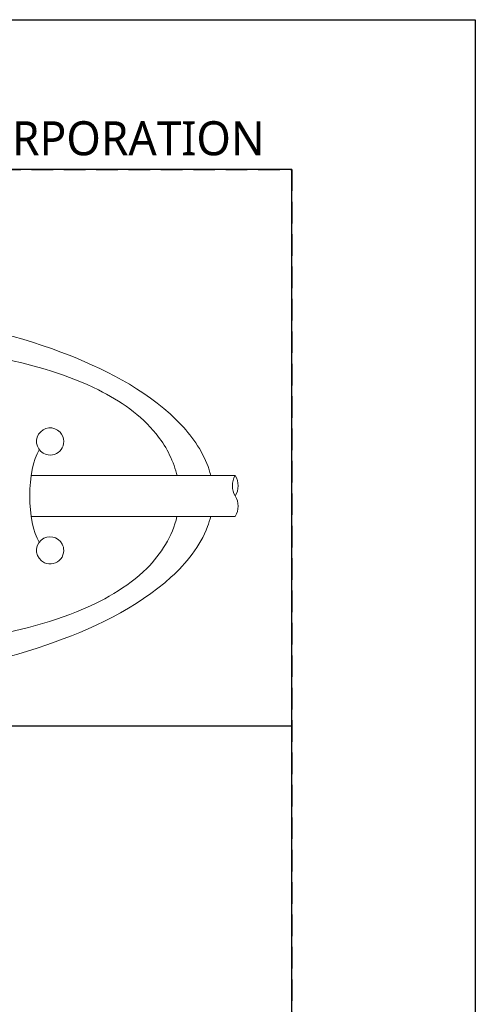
# Model space of a CAD drawing. Header units: millimetres. Extents: x 0 to 420, y 0 to 297.
# Tile 11 of 11: x 386 to 420, y 225 to 297. Entities that reach past the tile are written whole.
import ezdxf

# ---------------------------------------------------------------- set-up
doc = ezdxf.new("R2010")
doc.units = ezdxf.units.MM
doc.header["$LTSCALE"] = 0.25
doc.linetypes.add('HIDDEN', pattern=[9.525, 6.35, -3.175])
doc.layers.add('CABLE 3P', color=7, linetype='Continuous', lineweight=20)
doc.layers.add('CABLE TAG (VS)', color=7, linetype='Continuous', lineweight=20)
doc.layers.add('FORM', color=252, linetype='Continuous')
doc.layers.add('PAPER', color=254, linetype='Continuous', plot=False)
doc.styles.add('VST_ﾒｲﾘｵ', font='meiryo.ttc', dxfattribs={"height": 2.5})

msp = doc.modelspace()

# ---------------------------------------------------------------- linework, layer by layer
at = {"layer": 'CABLE 3P', "color": 0}
for p, q in [((387.3342, 263.4983), (402.3432, 263.4983)), ((387.3347, 260.4983), (402.3432, 260.4983))]:
    msp.add_line(p, q, dxfattribs=at)
at = {"layer": 'CABLE 3P'}
for centre, start, end in [((403.5432, 262.7483), 147.994617, 212.005383), ((401.1432, 262.7483), 327.994617, 32.005383), ((401.1432, 261.2483), 327.994617, 32.005383)]:
    msp.add_arc(centre, 1.4151, start, end, dxfattribs=at)
at = {"layer": 'CABLE TAG (VS)'}
msp.add_ellipse((388.7249, 262), major_axis=(0, 4), ratio=0.375, start_param=0.5586567, end_param=2.5836241, dxfattribs=at)
for points, knots in [([(368.2259, 275.9998), (371.7392, 276.0012), (375.2453, 275.759), (382.594, 274.6812), (386.5869, 273.7431), (393.0425, 271.1903), (396.2506, 269.5137), (399.2348, 266.3018), (400.1069, 265.0382), (400.5055, 263.6403), (400.5408, 263.4983)], [0, 0, 0, 0, 1.5883169, 1.5883169, 3.3772984, 3.3772984, 4.7810972, 4.7810972, 5.327238, 5.3884661, 5.3884661, 5.3884661, 5.3884661]), ([(398.0563, 263.4983), (398.0448, 263.5484), (397.772, 264.6749), (397.2048, 265.7148), (395.4171, 267.9373), (393.8616, 269.0027), (390.0855, 270.8865), (387.6064, 271.6037), (381.4712, 272.9071), (377.3705, 273.3114), (368.7225, 273.7312), (363.4613, 273.6511), (355.4666, 272.9), (352.2128, 272.4267), (347.0666, 271.0595), (344.9221, 270.2916), (341.4299, 268.2176), (339.9692, 266.9459), (338.7625, 264.7046), (338.5374, 264.1105), (338.3971, 263.4983)], [0.01035204, 0.01035204, 0.01035204, 0.01035204, 0.01141096, 0.03423289, 0.03423289, 0.07201313, 0.07201313, 0.12491301, 0.12491301, 0.20567559, 0.20567559, 0.30946049, 0.30946049, 0.37654152, 0.37654152, 0.42356393, 0.42356393, 0.46458948, 0.46458948, 0.47834761, 0.47834761, 0.47834761, 0.47834761]), ([(389.7259, 265.9993), (389.7259, 266.2502), (389.6284, 266.4987), (389.0055, 267.1635), (388.2322, 267.087), (387.5302, 265.982), (387.7947, 265.2397), (388.835, 264.9195), (389.5278, 265.1581), (389.7259, 265.7895), (389.7259, 265.9993)], [0, 0, 0, 0, 0.4027051, 0.4027051, 1.4519729, 1.4519729, 2.5053478, 2.5053478, 3.1720145, 3.5053478, 3.5053478, 3.5053478, 3.5053478]), ([(338.3966, 260.4983), (338.8299, 258.6089), (340.0418, 257.0502), (343.1332, 254.5856), (345.1413, 253.6674), (349.9886, 252.0233), (353.235, 251.4304), (360.7467, 250.5064), (365.4905, 250.3203), (374.0314, 250.4506), (378.4122, 250.7357), (385.2093, 251.8143), (388.0784, 252.4554), (392.5146, 254.2229), (394.411, 255.2558), (396.9054, 257.7418), (397.7181, 259.0338), (398.0553, 260.4983)], [0.50033028, 0.50033028, 0.50033028, 0.50033028, 0.54308094, 0.54308094, 0.58893761, 0.58893761, 0.65818618, 0.65818618, 0.75761553, 0.75761553, 0.84813874, 0.84813874, 0.91060622, 0.91060622, 0.95517612, 0.95517612, 0.98889495, 0.98889495, 0.98889495, 0.98889495]), ([(400.5413, 260.4983), (400.4789, 260.2449), (399.9427, 258.5216), (398.7097, 257.025), (395.1489, 253.7628), (391.6513, 252.1404), (384.7225, 249.759), (380.6359, 248.9368), (373.8345, 248.1536), (371.0317, 247.9959), (368.2259, 247.997)], [5.8123149, 5.8123149, 5.8123149, 5.8123149, 5.9214409, 6.5637058, 6.5637058, 8.0533611, 8.0533611, 9.834506, 9.834506, 11.0695347, 11.0695347, 11.0695347, 11.0695347]), ([(389.7259, 257.9993), (389.7259, 258.1529), (389.6902, 258.3066), (389.327, 259.0345), (388.5573, 259.183), (387.5243, 258.2739), (387.6473, 257.4011), (388.7155, 256.8994), (389.4919, 257.0894), (389.7259, 257.7713), (389.7259, 257.9993)], [0, 0, 0, 0, 0.225688, 0.225688, 1.1812037, 1.1812037, 2.231792, 2.231792, 2.8984587, 3.231792, 3.231792, 3.231792, 3.231792])]:
    msp.add_open_spline(points, degree=3, knots=knots, dxfattribs=at)
at = {"layer": 'FORM'}
for p, q in [((406.5, 286), (13.5, 286)), ((406.5, 44.5), (406.5, 286))]:
    msp.add_line(p, q, dxfattribs=at)
at = {"layer": 'FORM', "linetype": 'HIDDEN'}
msp.add_lwpolyline([(13.5, 286), (406.5, 286), (406.5, 11), (13.5, 11)], close=True, dxfattribs=at)
at = {"layer": 'FORM'}
msp.add_lwpolyline([(406.5, 286), (329.4122, 286), (329.4122, 245.0931), (406.5, 245.0931)], close=True, dxfattribs=at)
at = {"layer": 'PAPER'}
msp.add_lwpolyline([(0, 297), (420, 297), (420, 0), (0, 0)], close=True, dxfattribs=at)

# ---------------------------------------------------------------- texts
at = {"layer": 'FORM', "insert": (404.5, 287), "char_height": 2.5, "attachment_point": 9, "style": 'VST_ﾒｲﾘｵ'}
msp.add_mtext('{\\fMeiryo|b0|i0|c128|p50;VS TECHNOLOGY CORPORATION}', dxfattribs=at)

doc.saveas('drawing.dxf')
